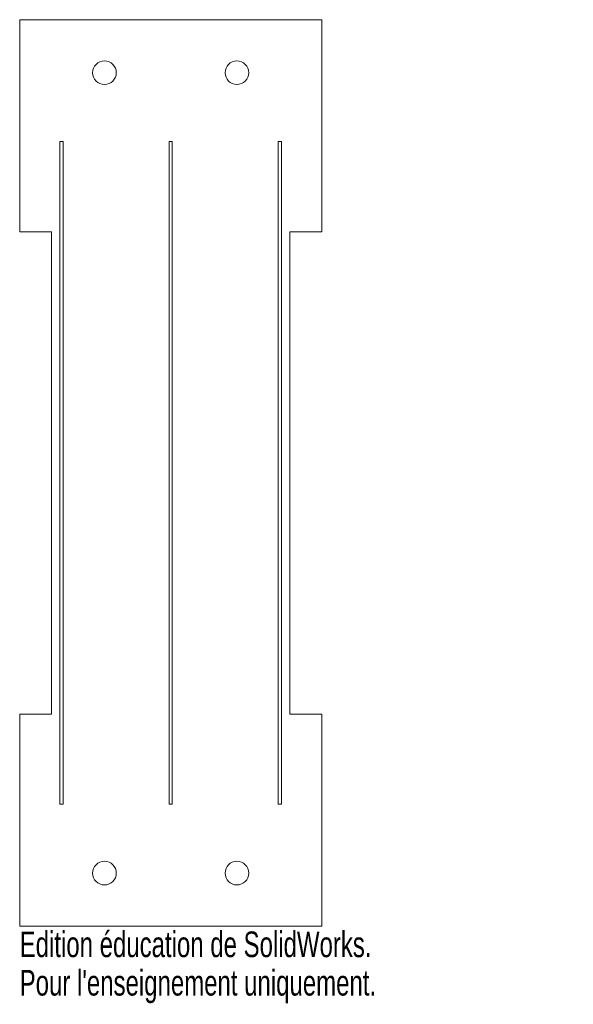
# Model space of a CAD drawing. Header units: millimetres. Extents: x -28 to 76, y -100 to 86.
import ezdxf

# ---------------------------------------------------------------- set-up
doc = ezdxf.new("R2010")
doc.units = ezdxf.units.MM
doc.styles.add('SLDTEXTSTYLE0', font='TXT', dxfattribs={"width": 0.7})

msp = doc.modelspace()

# ---------------------------------------------------------------- linework, layer by layer
at = {"color": 7, "linetype": 'Continuous', "lineweight": 15}
for p, q in [((-28.5, 85.5), (-28.5, 45.5)), ((28.5, 85.5), (-28.5, 85.5)), ((28.5, 85.5), (28.5, 45.5)), ((-20.3, 62.5), (-20.9, 62.5)), ((-20.9, 62.5), (-20.9, -62.5)), ((-20.3, -62.5), (-20.3, 62.5)), ((0.3, 62.5), (-0.3, 62.5)), ((-0.3, 62.5), (-0.3, -62.5)), ((0.3, -62.5), (0.3, 62.5)), ((20.3, 62.5), (20.9, 62.5)), ((20.3, -62.5), (20.3, 62.5)), ((20.9, 62.5), (20.9, -62.5)), ((-28.5, 45.5), (-22.5, 45.5)), ((-22.5, 45.5), (-22.5, -45.5)), ((28.5, 45.5), (22.5, 45.5)), ((22.5, -45.5), (22.5, 45.5)), ((-28.5, -85.5), (-28.5, -45.5)), ((-28.5, -45.5), (-22.5, -45.5)), ((28.5, -45.5), (22.5, -45.5)), ((28.5, -85.5), (28.5, -45.5)), ((-20.9, -62.5), (-20.3, -62.5)), ((-0.3, -62.5), (0.3, -62.5)), ((20.9, -62.5), (20.3, -62.5)), ((-28.5, -85.5), (28.5, -85.5))]:
    msp.add_line(p, q, dxfattribs=at)
for centre in [(-12.5, 75.5), (12.5, 75.5), (-12.5, -75.5), (12.5, -75.5)]:
    msp.add_circle(centre, 2.23, dxfattribs=at)

# ---------------------------------------------------------------- texts
at = {"color": 7, "linetype": 'Continuous', "char_height": 4.8336, "attachment_point": 1, "style": 'SLDTEXTSTYLE0'}
for s, insert in [('Edition éducation de SolidWorks.', (-28.5, -86.52)), ("Pour l'enseignement uniquement.", (-28.5, -93.77))]:
    msp.add_mtext(s, dxfattribs=dict(at, insert=insert))

doc.saveas('drawing.dxf')
